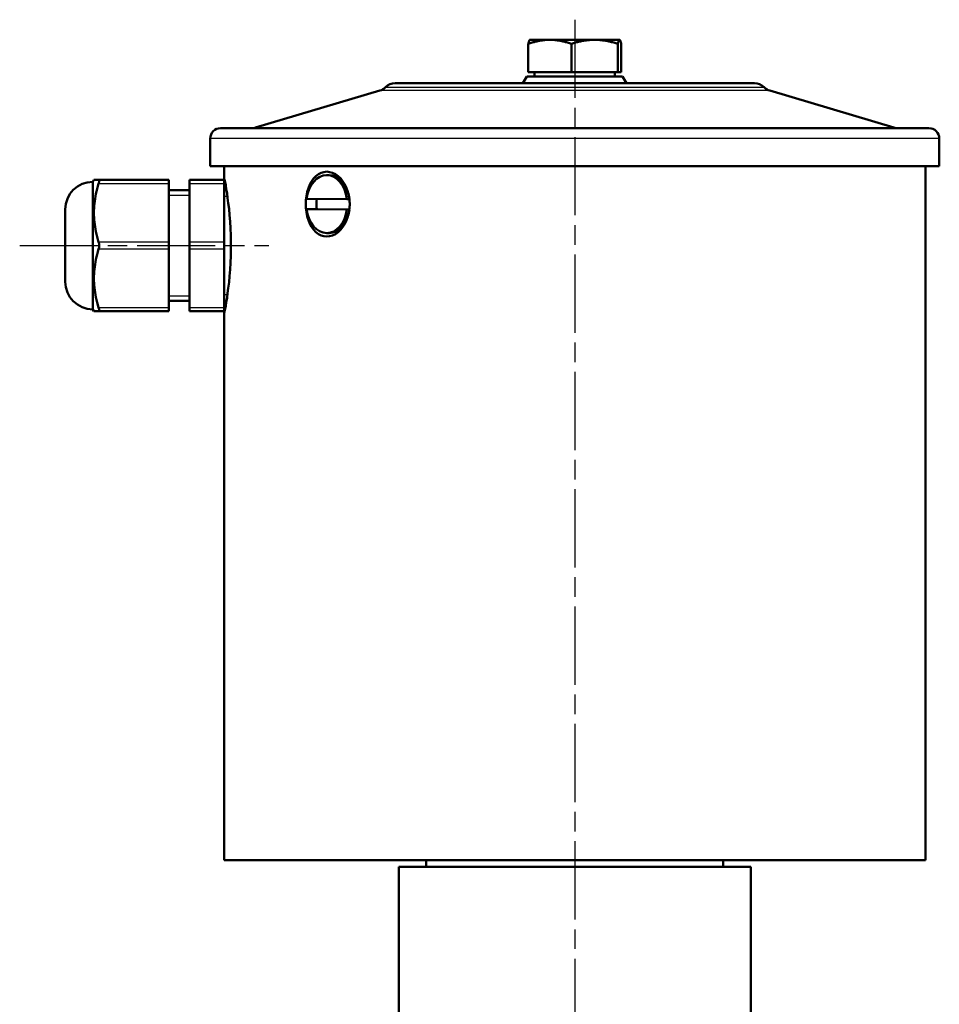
# Model space of a CAD drawing. Header units: millimetres. Extents: x 24 to 388, y 79 to 514.
# Tile 7 of 8: x 70 to 203, y 370 to 513. Entities that reach past the tile are written whole.
import ezdxf

# ---------------------------------------------------------------- set-up
doc = ezdxf.new("R2010")
doc.units = ezdxf.units.MM
doc.header["$LTSCALE"] = 2
doc.linetypes.add('CHAIN', pattern=[0.3543, 0.2362, -0.0295, 0.0591, -0.0295])
for name, color, linetype, lineweight in [('Gewinde(DIN)', 3, 'Continuous', 25), ('Mittellinie(DIN)', 4, 'CHAIN', 25), ('Sichtbare Kanten(DIN)', 7, 'Continuous', 50), ('Sichtbare tangentiale Kanten(DIN)', 3, 'Continuous', 25)]:
    doc.layers.add(name, color=color, linetype=linetype, lineweight=lineweight)

msp = doc.modelspace()

# ---------------------------------------------------------------- linework, layer by layer
at = {"layer": 'Gewinde(DIN)'}
for p, q in [((94.56, 487.37), (91.56, 487.37)), ((100.05, 487.2), (99.56, 487.2)), ((91.56, 472.84), (94.56, 472.84)), ((99.56, 473.01), (100.05, 473.01))]:
    msp.add_line(p, q, dxfattribs=at)
at = {"layer": 'Mittellinie(DIN)', "linetype": 'CHAIN', "ltscale": 23.990969}
for p, q in [((150.36, 512.82), (150.36, 229.01)), ((69.96, 480.11), (106.06, 480.11))]:
    msp.add_line(p, q, dxfattribs=at)
at = {"layer": 'Sichtbare Kanten(DIN)'}
for p, q in [((143.63, 505.21), (143.63, 509.32)), ((143.86, 509.91), (143.85, 509.9)), ((146.75, 509.91), (143.86, 509.91)), ((153.24, 509.91), (146.75, 509.91)), ((149.87, 505.21), (149.87, 509.32)), ((156.85, 509.91), (153.24, 509.91)), ((156.6, 505.21), (156.6, 509.32)), ((156.86, 509.91), (156.85, 509.91)), ((156.86, 509.91), (156.88, 509.9)), ((157.1, 505.21), (157.1, 509.32)), ((149.87, 505.21), (143.63, 505.21)), ((144.55, 505.21), (144.55, 504.61)), ((156.6, 505.21), (149.87, 505.21)), ((156.18, 505.21), (156.18, 504.61)), ((157.1, 505.21), (156.6, 505.21)), ((176.37, 503.61), (124.42, 503.61)), ((143.44, 504.61), (142.86, 503.61)), ((143.44, 504.61), (157.29, 504.61)), ((157.29, 504.61), (157.86, 503.61)), ((122.12, 502.55), (104.14, 497.19)), ((178.61, 502.55), (196.58, 497.19)), ((99.06, 497.11), (201.66, 497.11)), ((97.56, 495.61), (97.56, 491.61)), ((203.16, 495.61), (203.16, 491.61)), ((97.56, 491.61), (203.16, 491.61)), ((99.56, 490.11), (99.56, 491.61)), ((201.16, 391.11), (201.16, 491.61)), ((80.56, 489.34), (80.72, 489.61)), ((80.56, 489.34), (80.56, 470.87)), ((80.72, 489.61), (81.4, 489.61)), ((91.56, 489.61), (81.4, 489.61)), ((91.56, 489.61), (91.56, 489.11)), ((99.56, 489.61), (94.56, 489.61)), ((94.56, 489.11), (94.56, 489.61)), ((99.56, 489.61), (99.56, 489.11)), ((114.44, 490.31), (114.8, 490.31)), ((91.56, 480.61), (91.56, 489.11)), ((94.56, 488.11), (91.56, 488.11)), ((94.56, 489.11), (94.56, 480.61)), ((99.56, 489.11), (99.56, 480.61)), ((99.92, 488.11), (99.56, 488.11)), ((111.52, 486.87), (117.37, 486.85)), ((117.37, 486.85), (117.72, 486.85)), ((76.56, 474.87), (76.56, 485.34)), ((111.52, 485.36), (111.87, 485.36)), ((117.36, 485.34), (111.52, 485.36)), ((111.87, 485.36), (113.02, 485.36)), ((113.02, 485.36), (117.71, 485.34)), ((117.72, 485.34), (117.36, 485.34)), ((91.56, 480.61), (91.56, 479.61)), ((94.56, 479.61), (94.56, 480.61)), ((99.56, 480.61), (99.56, 479.61)), ((114.44, 481.91), (114.8, 481.91)), ((91.56, 471.11), (91.56, 479.61)), ((94.56, 479.61), (94.56, 471.11)), ((99.56, 479.61), (99.56, 471.11)), ((94.56, 472.11), (91.56, 472.11)), ((99.92, 472.11), (99.56, 472.11)), ((80.56, 470.87), (80.72, 470.61)), ((91.56, 471.11), (91.56, 470.61)), ((94.56, 470.61), (94.56, 471.11)), ((99.56, 471.11), (99.56, 470.61)), ((81.4, 470.61), (80.72, 470.61)), ((81.4, 470.61), (91.56, 470.61)), ((94.56, 470.61), (99.56, 470.61)), ((99.56, 391.11), (99.56, 470.11)), ((99.56, 391.11), (201.16, 391.11)), ((128.86, 391.11), (128.86, 390.11)), ((171.86, 391.11), (171.86, 390.11)), ((124.86, 390.11), (175.86, 390.11)), ((124.86, 390.11), (124.86, 364.71)), ((175.86, 390.11), (175.86, 364.71))]:
    msp.add_line(p, q, dxfattribs=at)
at = {"layer": 'Sichtbare Kanten(DIN)', "flags": 128}
for points in [[(146.75, 509.91), (146.63, 509.9), (146.5, 509.9), (146.38, 509.9), (146.25, 509.89), (146.13, 509.88), (146, 509.87), (145.88, 509.86), (145.75, 509.84), (145.63, 509.82), (145.5, 509.81), (145.38, 509.79), (145.25, 509.76), (145.12, 509.74), (144.99, 509.71), (144.86, 509.68), (144.73, 509.65), (144.6, 509.62), (144.47, 509.58), (144.33, 509.55), (144.19, 509.51), (144.06, 509.46), (143.92, 509.42), (143.78, 509.37), (143.63, 509.32)], [(143.63, 509.32), (143.64, 509.37), (143.65, 509.41), (143.66, 509.45), (143.67, 509.49), (143.68, 509.52), (143.69, 509.56), (143.7, 509.59), (143.71, 509.62), (143.72, 509.65), (143.73, 509.68), (143.74, 509.7), (143.75, 509.73), (143.75, 509.75), (143.76, 509.77), (143.77, 509.79), (143.78, 509.81), (143.79, 509.82), (143.8, 509.84), (143.81, 509.85), (143.82, 509.86), (143.82, 509.88), (143.83, 509.88), (143.84, 509.89), (143.85, 509.9)], [(149.87, 509.32), (149.73, 509.37), (149.59, 509.42), (149.45, 509.46), (149.31, 509.51), (149.17, 509.55), (149.04, 509.58), (148.9, 509.62), (148.77, 509.65), (148.64, 509.68), (148.51, 509.71), (148.38, 509.74), (148.26, 509.76), (148.13, 509.79), (148, 509.81), (147.88, 509.82), (147.75, 509.84), (147.62, 509.86), (147.5, 509.87), (147.38, 509.88), (147.25, 509.89), (147.13, 509.9), (147, 509.9), (146.88, 509.9), (146.75, 509.91)], [(153.24, 509.91), (153.1, 509.9), (152.97, 509.9), (152.83, 509.9), (152.7, 509.89), (152.57, 509.88), (152.43, 509.87), (152.3, 509.86), (152.16, 509.84), (152.03, 509.82), (151.89, 509.81), (151.75, 509.79), (151.62, 509.76), (151.48, 509.74), (151.34, 509.71), (151.2, 509.68), (151.06, 509.65), (150.92, 509.62), (150.77, 509.58), (150.63, 509.55), (150.48, 509.51), (150.33, 509.46), (150.18, 509.42), (150.03, 509.37), (149.87, 509.32)], [(156.6, 509.32), (156.45, 509.37), (156.3, 509.42), (156.15, 509.46), (156, 509.51), (155.85, 509.55), (155.7, 509.58), (155.56, 509.62), (155.42, 509.65), (155.28, 509.68), (155.14, 509.71), (155, 509.74), (154.86, 509.76), (154.72, 509.79), (154.59, 509.81), (154.45, 509.82), (154.31, 509.84), (154.18, 509.86), (154.05, 509.87), (153.91, 509.88), (153.78, 509.89), (153.64, 509.9), (153.51, 509.9), (153.37, 509.9), (153.24, 509.91)], [(156.85, 509.91), (156.84, 509.9), (156.83, 509.9), (156.82, 509.9), (156.81, 509.89), (156.8, 509.88), (156.79, 509.87), (156.78, 509.86), (156.77, 509.84), (156.76, 509.82), (156.75, 509.81), (156.74, 509.79), (156.73, 509.76), (156.72, 509.74), (156.71, 509.71), (156.7, 509.68), (156.69, 509.65), (156.68, 509.62), (156.67, 509.58), (156.66, 509.55), (156.65, 509.51), (156.64, 509.46), (156.63, 509.42), (156.62, 509.37), (156.6, 509.32)], [(157.1, 509.32), (157.09, 509.37), (157.07, 509.42), (157.06, 509.46), (157.05, 509.51), (157.04, 509.55), (157.03, 509.58), (157.02, 509.62), (157.01, 509.65), (157, 509.68), (156.99, 509.71), (156.98, 509.74), (156.97, 509.76), (156.96, 509.79), (156.95, 509.81), (156.94, 509.82), (156.93, 509.84), (156.92, 509.86), (156.91, 509.87), (156.9, 509.88), (156.89, 509.89), (156.88, 509.9), (156.87, 509.9), (156.86, 509.9), (156.85, 509.91)], [(114.44, 481.41), (114.03, 481.45), (113.62, 481.57), (113.23, 481.78), (112.86, 482.06), (112.53, 482.41), (112.24, 482.81), (112, 483.27), (111.79, 483.78), (111.62, 484.33), (111.5, 484.92), (111.43, 485.52), (111.4, 486.11), (111.43, 486.69), (111.5, 487.29), (111.62, 487.88), (111.79, 488.43), (112, 488.94), (112.24, 489.4), (112.53, 489.8), (112.86, 490.15), (113.23, 490.43), (113.62, 490.64), (114.03, 490.76), (114.44, 490.81)], [(114.44, 490.81), (114.86, 490.76), (115.28, 490.64), (115.7, 490.43), (116.1, 490.15), (116.46, 489.8), (116.79, 489.4), (117.07, 488.94), (117.31, 488.43), (117.51, 487.88), (117.65, 487.29), (117.74, 486.69), (117.77, 486.11), (117.74, 485.52), (117.65, 484.92), (117.51, 484.33), (117.31, 483.78), (117.07, 483.27), (116.79, 482.81), (116.46, 482.41), (116.1, 482.06), (115.7, 481.78), (115.28, 481.57), (114.86, 481.45), (114.44, 481.41)], [(81.4, 489.61), (81.42, 489.6), (81.43, 489.6), (81.43, 489.6), (81.44, 489.59), (81.45, 489.58), (81.46, 489.57), (81.46, 489.56), (81.47, 489.54), (81.47, 489.53), (81.47, 489.51), (81.47, 489.49), (81.48, 489.47), (81.47, 489.45), (81.47, 489.42), (81.47, 489.4), (81.47, 489.37), (81.46, 489.34), (81.46, 489.31), (81.45, 489.28), (81.44, 489.25), (81.43, 489.21), (81.43, 489.18), (81.42, 489.14), (81.4, 489.11)], [(99.56, 490.11), (99.57, 490.05), (99.6, 489.9), (99.65, 489.65), (99.72, 489.29), (99.8, 488.84), (99.89, 488.29), (99.99, 487.68), (100.08, 487), (100.18, 486.25), (100.28, 485.42), (100.36, 484.52), (100.44, 483.58), (100.5, 482.59), (100.54, 481.59), (100.56, 480.6), (100.56, 479.61), (100.54, 478.62), (100.5, 477.62), (100.44, 476.63), (100.36, 475.69), (100.28, 474.79), (100.18, 473.96), (100.08, 473.21), (99.99, 472.53), (99.89, 471.92), (99.8, 471.38), (99.72, 470.92), (99.65, 470.56), (99.6, 470.31), (99.57, 470.16), (99.56, 470.11)], [(81.4, 489.11), (81.29, 488.71), (81.19, 488.33), (81.09, 487.96), (81.01, 487.59), (80.94, 487.24), (80.88, 486.88), (80.83, 486.54), (80.79, 486.2), (80.76, 485.86), (80.73, 485.52), (80.72, 485.19), (80.72, 484.86), (80.72, 484.52), (80.73, 484.19), (80.76, 483.85), (80.79, 483.51), (80.83, 483.17), (80.88, 482.83), (80.94, 482.47), (81.01, 482.12), (81.09, 481.75), (81.19, 481.38), (81.29, 481), (81.4, 480.61)], [(117.71, 485.34), (117.71, 485.34), (117.71, 485.34), (117.71, 485.34), (117.71, 485.34), (117.71, 485.34), (117.71, 485.34), (117.71, 485.34), (117.71, 485.34), (117.71, 485.34), (117.71, 485.34), (117.71, 485.34), (117.71, 485.34), (117.71, 485.34), (117.71, 485.34), (117.71, 485.34), (117.71, 485.34), (117.71, 485.34), (117.71, 485.34), (117.71, 485.34), (117.72, 485.34), (117.72, 485.34), (117.72, 485.34), (117.72, 485.34), (117.72, 485.34)], [(81.4, 480.61), (81.42, 480.57), (81.43, 480.53), (81.43, 480.49), (81.44, 480.45), (81.45, 480.41), (81.46, 480.36), (81.46, 480.32), (81.47, 480.28), (81.47, 480.23), (81.47, 480.19), (81.47, 480.15), (81.48, 480.11), (81.47, 480.06), (81.47, 480.02), (81.47, 479.98), (81.47, 479.93), (81.46, 479.89), (81.46, 479.85), (81.45, 479.8), (81.44, 479.76), (81.43, 479.72), (81.43, 479.68), (81.42, 479.64), (81.4, 479.61)], [(81.4, 479.61), (81.29, 479.21), (81.19, 478.83), (81.09, 478.46), (81.01, 478.09), (80.94, 477.74), (80.88, 477.38), (80.83, 477.04), (80.79, 476.7), (80.76, 476.36), (80.73, 476.02), (80.72, 475.69), (80.72, 475.36), (80.72, 475.02), (80.73, 474.69), (80.76, 474.35), (80.79, 474.01), (80.83, 473.67), (80.88, 473.33), (80.94, 472.97), (81.01, 472.62), (81.09, 472.25), (81.19, 471.88), (81.29, 471.5), (81.4, 471.11)], [(81.4, 471.11), (81.42, 471.07), (81.43, 471.03), (81.43, 471), (81.44, 470.96), (81.45, 470.93), (81.46, 470.9), (81.46, 470.87), (81.47, 470.84), (81.47, 470.81), (81.47, 470.79), (81.47, 470.76), (81.48, 470.74), (81.47, 470.72), (81.47, 470.7), (81.47, 470.68), (81.47, 470.67), (81.46, 470.65), (81.46, 470.64), (81.45, 470.63), (81.44, 470.62), (81.43, 470.61), (81.43, 470.61), (81.42, 470.61), (81.4, 470.61)]]:
    msp.add_lwpolyline(points, dxfattribs=at)
at = {"layer": 'Sichtbare Kanten(DIN)'}
for centre, radius, start, end in [((124.35, 501.61), 2, 90, 134.3632), ((176.38, 501.61), 2, 45.6368, 90), ((121.55, 504.46), 2, 286.6, 314.3632), ((179.18, 504.46), 2, 225.6368, 253.4), ((99.06, 495.61), 1.5, 90, 180), ((103.57, 499.11), 2, 270, 286.6), ((197.16, 499.11), 2, 253.4, 270), ((201.66, 495.61), 1.5, 0, 90), ((80.56, 485.34), 4, 90, 180), ((80.56, 474.87), 4, 180, 270)]:
    msp.add_arc(centre, radius, start, end, dxfattribs=at)
for centre, major_axis, start_param, end_param in [((114.44, 486.11), (0, 4.2), 4.890721, 7.670825), ((114.8, 486.11), (0, 4.2), 4.890721, 6.283185), ((115.36, 486.11), (0, 3.4), 1.345405, 1.79231), ((115.36, 486.11), (0, -3.4), 1.344459, 1.791716), ((114.44, 486.11), (0, -4.2), 4.890721, 7.670825), ((114.8, 486.11), (0, -4.2), 0, 1.38764)]:
    msp.add_ellipse(centre, major_axis=major_axis, ratio=0.707107, start_param=start_param, end_param=end_param, dxfattribs=at)
at = {"layer": 'Sichtbare tangentiale Kanten(DIN)'}
for p, q in [((178.61, 502.55), (122.12, 502.55)), ((123.02, 503.03), (177.77, 503.03)), ((104.14, 497.19), (196.58, 497.19)), ((203.16, 495.61), (97.56, 495.61)), ((81.4, 489.11), (91.56, 489.11)), ((94.56, 489.11), (99.56, 489.11)), ((91.56, 480.61), (81.4, 480.61)), ((99.56, 480.61), (94.56, 480.61)), ((81.4, 479.61), (91.56, 479.61)), ((94.56, 479.61), (99.56, 479.61)), ((91.56, 471.11), (81.4, 471.11)), ((99.56, 471.11), (94.56, 471.11))]:
    msp.add_line(p, q, dxfattribs=at)

doc.saveas('drawing.dxf')
